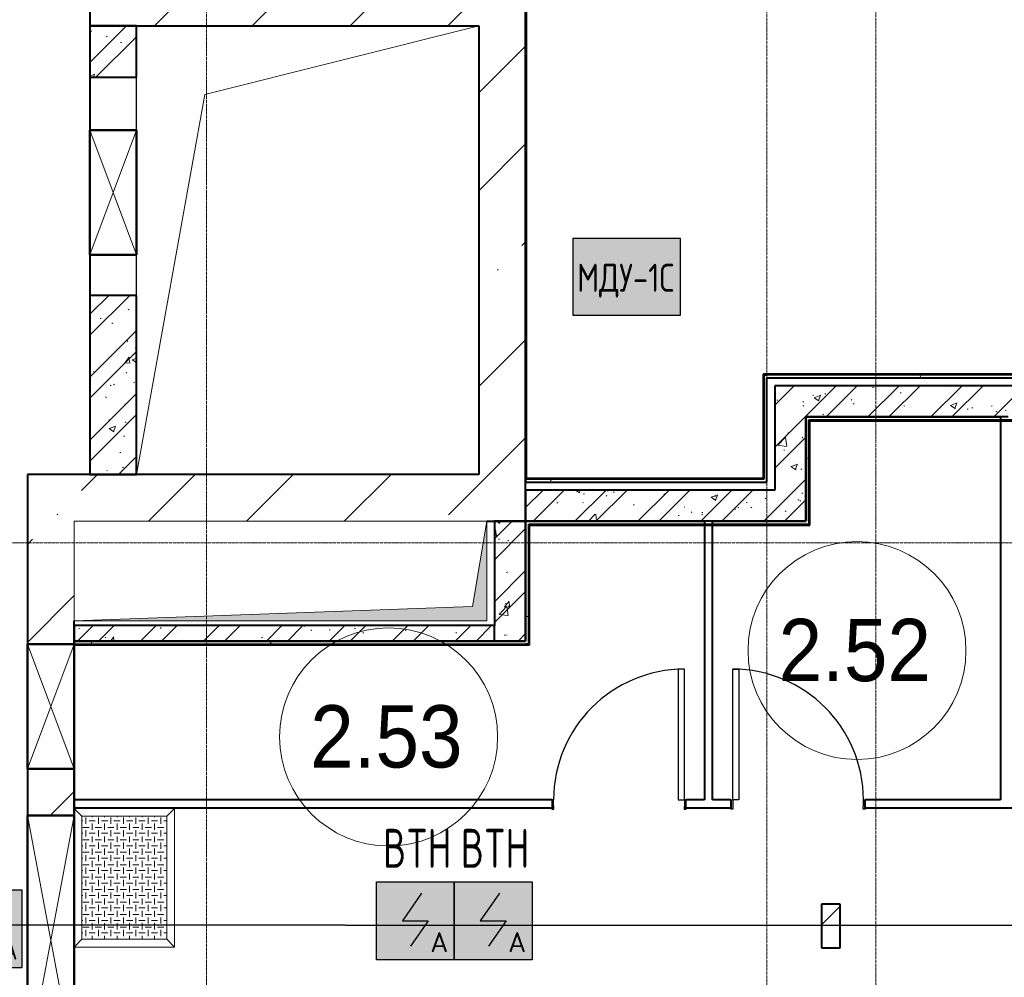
# Model space of a CAD drawing. Header units: millimetres. Extents: x -135639 to 224623, y -383017 to -59102.
# Tile 173 of 256: x 72994 to 79319, y -293705 to -287556. Entities that reach past the tile are written whole.
import ezdxf
from ezdxf.enums import TextEntityAlignment as Align

# ---------------------------------------------------------------- set-up
doc = ezdxf.new("R2010")
doc.units = ezdxf.units.MM
for name, pattern in [('CONTINOUS', [0]), ('Линия сетки', [25, 20, -2.5, 0, -2.5]), ('Невидимые', [5, 3, -2]), ('Штрих_3_1_5_', [4.5, 3, -1.5]), ('Штриховая_ш3 п1_5', [4.5, 3, -1.5])]:
    doc.linetypes.add(name, pattern=pattern)
for name, color, linetype, lineweight in [('A-000-M_MASS', 7, 'Continuous', 18), ('A-000-MH_MASS', 7, 'Невидимые', 18), ('A-010-A_ROOM', 7, 'Continuous', 20), ('A-200-M_WALL', 7, 'Continuous', 18), ('A-200-M_WALL_EXT', 7, 'Continuous', 18), ('A-200-M_WALL_INT', 7, 'Continuous', 18), ('A-200-M_WALL_PAT', 7, 'Continuous', 40), ('A-314-M_WINDOW', 7, 'Continuous', 18), ('A-325-M_DOOR', 7, 'Continuous', 18), ('A-325-M_DOOR__FRAME', 7, 'Continuous', 30), ('A-325-M_DOOR_PANEL', 7, 'Continuous', 30), ('M-567-M_MECH_EQP', 7, 'Continuous', 18), ('S-280-M_STRUCT_FRAME', 7, 'Continuous', 18), ('Z-030-M_GRID', 7, 'Continuous', 9), ('Z-060-M_DETAIL', 7, 'Continuous', 18), ('Арматура воздуховодов', 7, 'Continuous', 18), ('ОС', 5, 'Continuous', 25), ('ПС', 7, 'Continuous', 40), ('СС-011-ПОЖ-СИГНАЛИЗАЦИЯ', 1, 'Continuous', 30)]:
    doc.layers.add(name, color=color, linetype=linetype, lineweight=lineweight)
doc.layers.add('A-010-M_ROOM_SEPARATION', color=4, linetype='Штриховая_ш3 п1_5', lineweight=40, true_color=0x00ffff)
doc.layers.add('ССПС', color=5, linetype='Continuous')
doc.styles.add('1111', font='isocpeur.ttf')
doc.styles.add('Arial_2', font='arial.ttf', dxfattribs={"width": 0.9, "height": 400})
pattern_1 = [(50, (0, 0), (437.2423, -38.2536), [45.72, -502.92]), (355, (0, 0), (-84.5828, 458.5367), [36.576, -402.336]), (100.451, (36.44, -3.2), (352.662, 420.2802), [38.856, -427.416]), (46.184, (0, 121.9), (650.59, -100.9033), [68.58, -754.38]), (96.636, (54.2, 113.5), (569.766, 593.8263), [58.284, -641.125]), (351.184, (0, 121.9), (569.7716, 593.8214), [54.864, -603.504]), (21, (60.96, 91.44), (363.875, -245.4366), [45.72, -502.92]), (326, (60.96, 91.44), (148.3253, 442.0518), [36.576, -402.336]), (71.451, (91.3, 71), (512.201, 196.6115), [38.856, -427.416]), (37.5, (0, 0), (7.41278, 202.9318), [6.706, -390.754, 6.706, -401.726, -403.86]), (37.5, (0, 0), (7.41278, 202.9318), [-805.891, 6.706, -397.154]), (7.5, (0, 0), (160.36715, 240.43305), [6.706, -226.162, 6.706, -381.61, -153.924]), (7.5, (0, 0), (160.36715, 240.43305), [-621.182, 6.706, -147.218]), (327.5, (-135.94, 0), (325.41783, -13.7491), [6.706, -145.694, 6.706, -468.782, -630.936]), (327.5, (-135.94, 0), (325.41783, -13.7491), [-627.888, 6.706, -624.23]), (317.5, (-196.9, 0), (355.51, 61.0244), [6.706, -191.414, 6.706, -309.067, -448.056]), (317.5, (-196.9, 0), (355.51, 61.0244), [-513.893, 6.706, -441.35])]
pattern_2 = [(45, (0, 0), (-202.05576, 202.05576), []), (45, (134.7, 0), (-202.05576, 202.05576), [])]
pattern_3 = [(0, (0, 0), (812.8, 203.2), [67.056, -542.544, 67.056, -542.544, -3251.2]), (0, (0, 0), (812.8, 203.2), [-1219.2, 67.056, -1152.144, 67.056, -542.544, -1422.4]), (0, (0, 0), (812.8, 203.2), [-3048, 67.056, -339.344, 67.056, -948.944]), (120, (304.8, 101.6), (-582.37636, 602.30545), [67.056, -542.544, 67.056, -542.544, -3251.2]), (120, (304.8, 101.6), (-582.37636, 602.30545), [-1219.2, 67.056, -1152.144, 67.056, -542.544, -1422.4]), (120, (304.8, 101.6), (-582.37636, 602.30545), [-3048, 67.056, -339.344, 67.056, -948.944]), (240, (406.4, 508), (-230.42364, -805.50545), [67.056, -542.544, 67.056, -542.544, -3251.2]), (240, (406.4, 508), (-230.42364, -805.50545), [-1219.2, 67.056, -1152.144, 67.056, -542.544, -1422.4]), (240, (406.4, 508), (-230.42364, -805.50545), [-3048, 67.056, -339.344, 67.056, -948.944])]
pattern_4 = [(45, (0, 0), (-628.618, 628.618), []), (45, (628.6, 0), (-628.618, 628.618), [1111.25, -222.25, 6.706, -215.544])]

# ---------------------------------------------------------------- blocks, each defined once
blk = doc.blocks.new('101_Дверь_Однопольная - _ПЧ_800х2000_ПХА_Л-4230459-B2_-11_400_')
at = {"layer": 'A-325-M_DOOR', "color": 253, "lineweight": 30, "true_color": 0xaaaaaa}
for p, q in [((-430, 25), (-431, 25)), ((-431, 25), (-431, -35)), ((-430, -35), (-430, 25)), ((431, 25), (430, 25)), ((430, 25), (430, -35)), ((431, -35), (431, 25)), ((-431, -35), (-430, -35)), ((430, -35), (431, -35))]:
    blk.add_line(p, q, dxfattribs=at)
at = {"layer": 'A-325-M_DOOR__FRAME', "color": 253, "true_color": 0xaaaaaa}
for p, q in [((-420, 25), (-430, 25)), ((-430, 25), (-430, -35)), ((-420, -15), (-420, 25)), ((430, 25), (420, 25)), ((420, 25), (420, -15)), ((430, -35), (430, 25)), ((-430, -35), (-419, -35)), ((-419, -15), (-420, -15)), ((-419, -35), (-419, -15)), ((420, -15), (419, -15)), ((419, -15), (419, -35)), ((419, -35), (430, -35))]:
    blk.add_line(p, q, dxfattribs=at)
at = {"layer": 'A-325-M_DOOR_PANEL', "color": 253, "true_color": 0xaaaaaa}
for p, q in [((420, 865), (380, 865)), ((380, 865), (380, 25)), ((420, 25), (420, 865)), ((380, 25), (420, 25))]:
    blk.add_line(p, q, dxfattribs=at)
blk.add_arc((420, 25), 840, 90, 180, dxfattribs=at)
blk = doc.blocks.new('101_Дверь_Однопольная - _ПЧ_800х2000_ПХА_Пр-4228279-B2_-11_400_')
at = {"layer": 'A-325-M_DOOR', "color": 253, "lineweight": 30, "true_color": 0xaaaaaa}
for p, q in [((-431, 25), (-430, 25)), ((-431, -35), (-431, 25)), ((-430, 25), (-430, -35)), ((430, -35), (430, 25)), ((430, 25), (431, 25)), ((431, 25), (431, -35)), ((-430, -35), (-431, -35)), ((431, -35), (430, -35))]:
    blk.add_line(p, q, dxfattribs=at)
at = {"layer": 'A-325-M_DOOR__FRAME', "color": 253, "true_color": 0xaaaaaa}
for p, q in [((-430, 25), (-420, 25)), ((-430, -35), (-430, 25)), ((-420, 25), (-420, -15)), ((420, 25), (430, 25)), ((420, -15), (420, 25)), ((430, 25), (430, -35)), ((-419, -35), (-430, -35)), ((-420, -15), (-419, -15)), ((-419, -15), (-419, -35)), ((419, -15), (420, -15)), ((419, -35), (419, -15)), ((430, -35), (419, -35))]:
    blk.add_line(p, q, dxfattribs=at)
at = {"layer": 'A-325-M_DOOR_PANEL', "color": 253, "true_color": 0xaaaaaa}
for p, q in [((-420, 865), (-380, 865)), ((-420, 25), (-420, 865)), ((-380, 865), (-380, 25)), ((-380, 25), (-420, 25))]:
    blk.add_line(p, q, dxfattribs=at)
blk.add_arc((-420, 25), 840, 0, 90, dxfattribs=at)
blk = doc.blocks.new('A_MEQ_OpeningShaft-Rectangular - ОВ-2726956-B2_-11_400_')
at = {"layer": 'Z-060-M_DETAIL', "true_color": 0xe2e2e2}
blk.add_hatch(color=254, dxfattribs=at).paths.add_polyline_path([(0, 0), (0, -640), (91.4, -91.4), (2650, 0), (2023.2, 0)])
at = {"layer": 'A-000-MH_MASS', "color": 253, "linetype": 'Continuous', "true_color": 0xaaaaaa}
for p, q in [((2650, 0), (0, 0)), ((0, 0), (0, -640)), ((2650, -640), (2650, 0)), ((0, -640), (2650, -640))]:
    blk.add_line(p, q, dxfattribs=at)
at = {"layer": 'Z-060-M_DETAIL', "color": 253, "true_color": 0xaaaaaa}
for p, q in [((2650, 0), (91.4, -91.4)), ((2650, -640), (2650, 0)), ((2650, 0), (0, 0)), ((0, 0), (0, -640)), ((91.4, -91.4), (2650, 0)), ((2650, 0), (2650, -640)), ((91.4, -91.4), (0, -640)), ((0, -640), (91.4, -91.4)), ((0, -640), (2650, -640)), ((0, -640), (2650, -640))]:
    blk.add_line(p, q, dxfattribs=at)
blk = doc.blocks.new('105_Приямок_C крышкой - 600х800-V71-B2_-11_400_')
at = {"layer": 'S-280-M_STRUCT_FRAME', "lineweight": 9, "true_color": 0xd2d2d2}
h = blk.add_hatch(dxfattribs=at)
h.set_pattern_fill('FP_3', color=254, style=0, pattern_type=2)
h.set_pattern_definition([(180, (-42.23, -380), (5e-14, 400), [40, -360]), (180, (-122.23, -380), (5e-14, 400), [40, -360]), (180, (-202.23, -380), (5e-14, 400), [40, -360]), (180, (-282.23, -380), (5e-14, 400), [40, -360]), (180, (-362.23, -380), (5e-14, 400), [37.77, -362.23]), (270, (-100, -360), (400, 2e-14), [40, -360]), (270, (-180, -360), (400, 2e-14), [40, -360]), (270, (-260, -360), (400, 2e-14), [40, -360]), (270, (-340, -360), (400, 2e-14), [40, -360]), (270, (-20, -360), (400, 2e-14), [40, -360]), (180, (0, -340), (5e-14, 400), [40, -360]), (180, (-80, -340), (5e-14, 400), [40, -360]), (180, (-160, -340), (5e-14, 400), [40, -360]), (180, (-240, -340), (5e-14, 400), [40, -360]), (180, (-320, -340), (5e-14, 400), [40, -360]), (270, (-57.77, -320), (400, 2e-14), [40, -360]), (270, (-137.77, -320), (400, 2e-14), [40, -360]), (270, (-217.77, -320), (400, 2e-14), [40, -360]), (270, (-297.77, -320), (400, 2e-14), [40, -360]), (270, (-377.77, -320), (400, 2e-14), [40, -360]), (180, (-42.23, -300), (5e-14, 400), [40, -360]), (180, (-122.23, -300), (5e-14, 400), [40, -360]), (180, (-202.23, -300), (5e-14, 400), [40, -360]), (180, (-282.23, -300), (5e-14, 400), [40, -360]), (180, (-362.23, -300), (5e-14, 400), [37.77, -362.23]), (270, (-100, -280), (400, 2e-14), [40, -360]), (270, (-180, -280), (400, 2e-14), [40, -360]), (270, (-260, -280), (400, 2e-14), [40, -360]), (270, (-340, -280), (400, 2e-14), [40, -360]), (270, (-20, -280), (400, 2e-14), [40, -360]), (180, (0, -260), (5e-14, 400), [40, -360]), (180, (-80, -260), (5e-14, 400), [40, -360]), (180, (-160, -260), (5e-14, 400), [40, -360]), (180, (-240, -260), (5e-14, 400), [40, -360]), (180, (-320, -260), (5e-14, 400), [40, -360]), (270, (-57.77, -240), (400, 2e-14), [40, -360]), (270, (-137.77, -240), (400, 2e-14), [40, -360]), (270, (-217.77, -240), (400, 2e-14), [40, -360]), (270, (-297.77, -240), (400, 2e-14), [40, -360]), (270, (-377.77, -240), (400, 2e-14), [40, -360]), (180, (-42.23, -220), (5e-14, 400), [40, -360]), (180, (-122.23, -220), (5e-14, 400), [40, -360]), (180, (-202.23, -220), (5e-14, 400), [40, -360]), (180, (-282.23, -220), (5e-14, 400), [40, -360]), (180, (-362.23, -220), (5e-14, 400), [37.77, -362.23]), (270, (-100, -200), (400, 2e-14), [40, -360]), (270, (-180, -200), (400, 2e-14), [40, -360]), (270, (-260, -200), (400, 2e-14), [40, -360]), (270, (-340, -200), (400, 2e-14), [40, -360]), (270, (-20, -200), (400, 2e-14), [40, -360]), (180, (0, -180), (5e-14, 400), [40, -360]), (180, (-80, -180), (5e-14, 400), [40, -360]), (180, (-160, -180), (5e-14, 400), [40, -360]), (180, (-240, -180), (5e-14, 400), [40, -360]), (180, (-320, -180), (5e-14, 400), [40, -360]), (270, (-57.77, -160), (400, 2e-14), [40, -360]), (270, (-137.77, -160), (400, 2e-14), [40, -360]), (270, (-217.77, -160), (400, 2e-14), [40, -360]), (270, (-297.77, -160), (400, 2e-14), [40, -360]), (270, (-377.77, -160), (400, 2e-14), [40, -360]), (180, (-42.23, -140), (5e-14, 400), [40, -360]), (180, (-122.23, -140), (5e-14, 400), [40, -360]), (180, (-202.23, -140), (5e-14, 400), [40, -360]), (180, (-282.23, -140), (5e-14, 400), [40, -360]), (180, (-362.23, -140), (5e-14, 400), [37.77, -362.23]), (270, (-100, -120), (400, 2e-14), [40, -360]), (270, (-180, -120), (400, 2e-14), [40, -360]), (270, (-260, -120), (400, 2e-14), [40, -360]), (270, (-340, -120), (400, 2e-14), [40, -360]), (270, (-20, -120), (400, 2e-14), [40, -360]), (180, (0, -100), (5e-14, 400), [40, -360]), (180, (-80, -100), (5e-14, 400), [40, -360]), (180, (-160, -100), (5e-14, 400), [40, -360]), (180, (-240, -100), (5e-14, 400), [40, -360]), (180, (-320, -100), (5e-14, 400), [40, -360]), (270, (-57.77, -80), (400, 2e-14), [40, -360]), (270, (-137.77, -80), (400, 2e-14), [40, -360]), (270, (-217.77, -80), (400, 2e-14), [40, -360]), (270, (-297.77, -80), (400, 2e-14), [40, -360]), (270, (-377.77, -80), (400, 2e-14), [40, -360]), (180, (-42.23, -60), (5e-14, 400), [40, -360]), (180, (-122.23, -60), (5e-14, 400), [40, -360]), (180, (-202.23, -60), (5e-14, 400), [40, -360]), (180, (-282.23, -60), (5e-14, 400), [40, -360]), (180, (-362.23, -60), (5e-14, 400), [37.77, -362.23]), (270, (-100, -40), (400, 2e-14), [40, -360]), (270, (-180, -40), (400, 2e-14), [40, -360]), (270, (-260, -40), (400, 2e-14), [40, -360]), (270, (-340, -40), (400, 2e-14), [40, -360]), (270, (-20, -40), (400, 2e-14), [40, -360]), (180, (0, -20), (5e-14, 400), [40, -360]), (180, (-80, -20), (5e-14, 400), [40, -360]), (180, (-160, -20), (5e-14, 400), [40, -360]), (180, (-240, -20), (5e-14, 400), [40, -360]), (180, (-320, -20), (5e-14, 400), [40, -360]), (270, (-57.77, 0), (400, 2e-14), [40, -360]), (270, (-137.77, 0), (400, 2e-14), [40, -360]), (270, (-217.77, 0), (400, 2e-14), [40, -360]), (270, (-297.77, 0), (400, 2e-14), [40, -360]), (270, (-377.77, 0), (400, 2e-14), [40, -360])])
h.paths.add_polyline_path([(395, -272.5), (395, 272.5), (-395, 272.5), (-395, -272.5)])
at = {"layer": 'A-314-M_WINDOW', "color": 253, "true_color": 0xaaaaaa}
for p, q in [((-445, -322.5), (-445, 322.5)), ((-445, 322.5), (445, 322.5)), ((445, 322.5), (445, -322.5)), ((395, 272.5), (-395, 272.5)), ((-395, 272.5), (-395, -272.5)), ((395, 272.5), (395, -272.5)), ((-395, -272.5), (395, -272.5))]:
    blk.add_line(p, q, dxfattribs=at)
at = {"layer": 'S-280-M_STRUCT_FRAME', "color": 253, "true_color": 0xaaaaaa}
for p, q in [((-395, 272.5), (-445, 322.5)), ((395, 272.5), (445, 322.5)), ((-395, -272.5), (-445, -322.5)), ((395, -272.5), (445, -322.5))]:
    blk.add_line(p, q, dxfattribs=at)
at = {"layer": 'S-280-M_STRUCT_FRAME', "color": 253, "lineweight": 9, "true_color": 0xaaaaaa}
for p, q in [((395, 272.5), (-395, 272.5)), ((-395, 272.5), (-395, -272.5)), ((395, -272.5), (395, 272.5)), ((-395, -272.5), (395, -272.5))]:
    blk.add_line(p, q, dxfattribs=at)
blk = doc.blocks.new('135_SLK_GD_AR_rvt-1-B2_-11_400_')
at = {"layer": 'A-200-M_WALL_PAT', "lineweight": 9, "true_color": 0xaaaaaa}
h = blk.add_hatch(dxfattribs=at)
h.set_pattern_fill('FP_1', color=253, style=0, pattern_type=2)
h.set_pattern_definition(pattern_1)
h.paths.add_polyline_path([(82300, 73790), (82300, 74120), (82000, 74120), (82000, 73790)])
h = blk.add_hatch(dxfattribs=at)
h.set_pattern_fill('FP_2', color=253, style=0, pattern_type=2)
h.set_pattern_definition(pattern_2)
h.paths.add_polyline_path([(82300, 73790), (82300, 74120), (82000, 74120), (82000, 73790)])
h = blk.add_hatch(dxfattribs=at)
h.set_pattern_fill('FP_1', color=253, style=0, pattern_type=2)
h.set_pattern_definition(pattern_1)
h.paths.add_polyline_path([(82300, 71240), (82300, 72390), (82000, 72390), (82000, 71240)])
h = blk.add_hatch(dxfattribs=at)
h.set_pattern_fill('FP_2', color=253, style=0, pattern_type=2)
h.set_pattern_definition(pattern_2)
h.paths.add_polyline_path([(82300, 71240), (82300, 72390), (82000, 72390), (82000, 71240)])
h = blk.add_hatch(dxfattribs=at)
h.set_pattern_fill('FP_4', color=253, style=0, pattern_type=2)
h.set_pattern_definition(pattern_3)
h.paths.add_polyline_path([(93619.1, 71860), (94035, 71860), (94035, 71880), (86350, 71880), (86350, 71860), (90846, 71860)])
h.paths.add_polyline_path([(94150, 71860), (94150, 71880), (94075, 71880), (94075, 71860)])
h = blk.add_hatch(dxfattribs=at)
h.set_pattern_fill('FP_1', color=253, style=0, pattern_type=2)
h.set_pattern_definition(pattern_1)
h.paths.add_polyline_path([(92950, 71610), (92950, 71810), (86400, 71810), (86400, 71610), (92900, 71610)])
h = blk.add_hatch(dxfattribs=at)
h.set_pattern_fill('FP_2', color=253, style=0, pattern_type=2)
h.set_pattern_definition(pattern_2)
h.paths.add_polyline_path([(92950, 71610), (92950, 71810), (86400, 71810), (86400, 71610), (92900, 71610)])
h = blk.add_hatch(dxfattribs=at)
h.set_pattern_fill('FP_1', color=253, style=0, pattern_type=2)
h.set_pattern_definition(pattern_1)
h.paths.add_polyline_path([(86600, 70940), (86600, 71610), (86400, 71610), (86400, 70940)])
h = blk.add_hatch(dxfattribs=at)
h.set_pattern_fill('FP_2', color=253, style=0, pattern_type=2)
h.set_pattern_definition(pattern_2)
h.paths.add_polyline_path([(86600, 70940), (86600, 71610), (86400, 71610), (86400, 70940)])
h = blk.add_hatch(dxfattribs=at)
h.set_pattern_fill('FP_4', color=253, style=0, pattern_type=2)
h.set_pattern_definition(pattern_3)
h.paths.add_polyline_path([(90846, 71590), (92950, 71590), (92950, 71610), (86600, 71610), (86600, 71590), (88073, 71590)])
h = blk.add_hatch(dxfattribs=at)
h.set_pattern_fill('FP_4', color=253, style=0, pattern_type=2)
h.set_pattern_definition(pattern_3)
h.paths.add_polyline_path([(86620, 70940), (86620, 71590), (86600, 71590), (86600, 70940)])
h = blk.add_hatch(dxfattribs=at)
h.set_pattern_fill('FP_4', color=253, style=0, pattern_type=2)
h.set_pattern_definition(pattern_3)
h.paths.add_polyline_path([(86350, 71190), (86350, 71210), (84800, 71210), (84800, 71190), (85993.2, 71190)])
h = blk.add_hatch(dxfattribs=at)
h.set_pattern_fill('FP_1', color=253, style=0, pattern_type=2)
h.set_pattern_definition(pattern_1)
h.paths.add_polyline_path([(86000, 70940), (86400, 70940), (86400, 71140), (84800, 71140), (84800, 70940), (85993.2, 70940)])
h = blk.add_hatch(dxfattribs=at)
h.set_pattern_fill('FP_2', color=253, style=0, pattern_type=2)
h.set_pattern_definition(pattern_2)
h.paths.add_polyline_path([(86000, 70940), (86400, 70940), (86400, 71140), (84800, 71140), (84800, 70940), (85993.2, 70940)])
h = blk.add_hatch(dxfattribs=at)
h.set_pattern_fill('FP_1', color=253, style=0, pattern_type=2)
h.set_pattern_definition(pattern_1)
h.paths.add_polyline_path([(84800, 70170), (84800, 70940), (84600, 70940), (84600, 70170)])
h = blk.add_hatch(dxfattribs=at)
h.set_pattern_fill('FP_2', color=253, style=0, pattern_type=2)
h.set_pattern_definition(pattern_2)
h.paths.add_polyline_path([(84800, 70170), (84800, 70940), (84600, 70940), (84600, 70170)])
h = blk.add_hatch(dxfattribs=at)
h.set_pattern_fill('FP_4', color=253, style=0, pattern_type=2)
h.set_pattern_definition(pattern_3)
h.paths.add_polyline_path([(86620, 70920), (86620, 70940), (84800, 70940), (84800, 70920), (85993.2, 70920)])
h = blk.add_hatch(dxfattribs=at)
h.set_pattern_fill('FP_4', color=253, style=0, pattern_type=2)
h.set_pattern_definition(pattern_3)
h.paths.add_polyline_path([(84800, 70150), (84820, 70150), (84820, 70920), (84800, 70920), (84800, 70170)])
h = blk.add_hatch(dxfattribs=at)
h.set_pattern_fill('FP_1', color=253, style=0, pattern_type=2)
h.set_pattern_definition(pattern_1)
h.paths.add_polyline_path([(84600, 70170), (84600, 70270), (81900, 70270), (81900, 70170), (82526.8, 70170)])
h = blk.add_hatch(dxfattribs=at)
h.set_pattern_fill('FP_2', color=253, style=0, pattern_type=2)
h.set_pattern_definition(pattern_2)
h.paths.add_polyline_path([(84600, 70170), (84600, 70270), (81900, 70270), (81900, 70170), (82526.8, 70170)])
h = blk.add_hatch(dxfattribs=at)
h.set_pattern_fill('FP_4', color=253, style=0, pattern_type=2)
h.set_pattern_definition(pattern_3)
h.paths.add_polyline_path([(84800, 70150), (84800, 70170), (81900, 70170), (81900, 70150), (82526.8, 70150)])
at = {"layer": 'A-010-M_ROOM_SEPARATION', "color": 131, "linetype": 'Штрих_3_1_5_', "true_color": 0xaaffff}
for p, q in [((82000, 73790), (82000, 73450)), ((82000, 72650), (82000, 72390))]:
    blk.add_line(p, q, dxfattribs=at)
at = {"layer": 'A-200-M_WALL', "color": 253, "lineweight": 40, "true_color": 0xaaaaaa}
for p, q in [((86330, 71880), (86330, 71215)), ((86330, 71880), (86350, 71880)), ((94035, 71880), (86350, 71880)), ((86600, 71610), (87850, 71610)), ((87850, 71610), (86600, 71610)), ((87900, 71610), (87850, 71610)), ((86620, 71590), (92950, 71590)), ((86620, 71585), (86620, 71590)), ((86620, 70940), (86620, 71585)), ((84805, 71210), (84800, 71210)), ((86330, 71210), (84805, 71210)), ((86330, 71215), (86330, 71210)), ((84820, 70920), (86620, 70920)), ((84820, 70915), (84820, 70920)), ((84820, 70150), (84820, 70915)), ((86000, 70940), (85950, 70940)), ((86620, 70940), (86620, 70920)), ((84600, 70170), (84600, 70270)), ((81900, 70150), (84800, 70150)), ((84820, 70150), (84800, 70150))]:
    blk.add_line(p, q, dxfattribs=at)
at = {"layer": 'A-200-M_WALL_INT', "color": 253, "lineweight": 40, "true_color": 0xaaaaaa}
for p, q in [((84800, 74220), (84800, 71210)), ((84805, 71215), (84805, 74220)), ((82000, 74120), (82000, 73790)), ((82300, 74120), (82000, 74120)), ((82300, 73790), (82300, 74120)), ((82000, 73790), (82300, 73790)), ((82000, 72390), (82000, 71240)), ((82300, 72390), (82000, 72390)), ((82300, 71240), (82300, 72390)), ((86330, 71885), (86325, 71885)), ((86325, 71885), (86325, 71215)), ((86350, 71885), (86330, 71885)), ((94035, 71885), (86350, 71885)), ((86350, 71215), (86350, 71860)), ((86350, 71860), (94035, 71860)), ((92950, 71810), (86400, 71810)), ((86400, 71810), (86400, 71610)), ((86400, 71610), (86400, 71140)), ((86600, 70940), (86600, 71610)), ((86600, 71610), (86600, 71590)), ((87850, 71610), (87850, 69150)), ((86600, 71590), (86600, 71585)), ((86600, 71585), (86600, 70940)), ((86625, 71585), (92950, 71585)), ((86625, 70940), (86625, 71585)), ((82000, 71240), (82300, 71240)), ((84800, 71210), (84800, 71190)), ((84800, 71190), (84805, 71190)), ((86325, 71215), (84805, 71215)), ((84805, 71190), (86350, 71190)), ((86350, 71210), (86350, 71215)), ((86350, 71190), (86350, 71210)), ((86400, 71140), (84800, 71140)), ((84800, 71140), (84800, 70940)), ((84600, 70940), (84600, 70270)), ((84800, 70940), (84600, 70940)), ((84800, 70940), (85950, 70940)), ((84800, 70170), (84800, 70940)), ((86600, 70940), (84800, 70940)), ((84800, 70940), (84800, 70920)), ((84800, 70920), (84800, 70915)), ((84800, 70915), (84800, 70170)), ((84825, 70915), (86625, 70915)), ((84825, 70145), (84825, 70915)), ((85950, 70940), (85950, 69150)), ((86000, 70940), (86400, 70940)), ((86000, 69150), (86000, 70940)), ((86400, 70940), (86600, 70940)), ((86625, 70920), (86625, 70940)), ((86625, 70915), (86625, 70920)), ((84600, 70270), (81900, 70270)), ((81900, 70270), (81900, 70170)), ((81900, 70170), (84600, 70170)), ((84800, 70170), (81900, 70170)), ((81900, 70170), (81900, 70150)), ((81900, 70145), (84800, 70145)), ((81902, 70145), (81900, 70145)), ((81902, 67080), (81902, 70145)), ((84600, 70170), (84800, 70170)), ((84800, 70145), (84820, 70145)), ((84820, 70145), (84825, 70145)), ((81900, 69350), (81900, 69050)), ((84969, 69150), (81900, 69150)), ((81900, 69150), (81900, 69100)), ((85950, 69150), (85831, 69150)), ((86119, 69150), (86000, 69150)), ((87850, 69150), (86981, 69150)), ((81900, 69100), (84969, 69100)), ((85831, 69100), (86119, 69100)), ((86981, 69100), (88019, 69100))]:
    blk.add_line(p, q, dxfattribs=at)
at = {"layer": 'A-314-M_WINDOW', "color": 253, "lineweight": 18, "true_color": 0xaaaaaa, "rotation": 270.000000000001}
blk.add_blockref('105_Приямок_C крышкой - 600х800-V71-B2_-11_400_', (82222.5, 68650), dxfattribs=at)
at = {"layer": 'A-325-M_DOOR', "color": 253, "lineweight": 18, "true_color": 0xaaaaaa}
for name, p in [('101_Дверь_Однопольная - _ПЧ_800х2000_ПХА_Л-4230459-B2_-11_400_', (85400, 69125)), ('101_Дверь_Однопольная - _ПЧ_800х2000_ПХА_Пр-4228279-B2_-11_400_', (86550, 69125))]:
    blk.add_blockref(name, p, dxfattribs=at)
at = {"layer": 'M-567-M_MECH_EQP', "color": 253, "lineweight": 18, "true_color": 0xaaaaaa, "rotation": 180}
blk.add_blockref('A_MEQ_OpeningShaft-Rectangular - ОВ-2726956-B2_-11_400_', (84550, 70300), dxfattribs=at)
blk = doc.blocks.new('135_SLK_K3_AR_rvt-1-B2_-11_400_')
at = {"layer": 'A-200-M_WALL_PAT', "lineweight": 9, "true_color": 0xaaaaaa}
h = blk.add_hatch(dxfattribs=at)
h.set_pattern_fill('FP_2', color=253, style=0, pattern_type=2)
h.set_pattern_definition(pattern_2)
h.paths.add_polyline_path([(86820, 68200), (86820, 68480), (86700, 68480), (86700, 68200)])
at = {"layer": 'A-200-M_WALL_INT', "color": 253, "lineweight": 40, "true_color": 0xaaaaaa}
for p, q in [((86820, 68480), (86700, 68480)), ((86700, 68480), (86700, 68200)), ((86820, 68200), (86820, 68480)), ((86700, 68200), (86820, 68200))]:
    blk.add_line(p, q, dxfattribs=at)
blk = doc.blocks.new('ADSK_ОбобщеннаяМодель_ОтверстиеПрямоугольное_вПерекрытии - ADSK_ОтверстиеПрямоугольное_вПерекрытии-858236-B2_-11_400_')
at = {"layer": 'A-000-M_MASS', "color": 253, "true_color": 0xaaaaaa}
for p, q in [((-660, 1000), (1100, 1440)), ((-1100, -1440), (-660, 1000))]:
    blk.add_line(p, q, dxfattribs=at)
at = {"layer": 'A-000-M_MASS', "color": 253, "lineweight": 30, "true_color": 0xaaaaaa}
for p, q in [((-1100, 770), (-1100, 1110)), ((-1100, -290), (-1100, -30))]:
    blk.add_line(p, q, dxfattribs=at)
blk = doc.blocks.new('231_Отверстие прямоуг _Окно_Стена_ - Отверстие-2220486-B2_-11_400_')
at = {"layer": 'A-314-M_WINDOW', "color": 253, "lineweight": 50, "true_color": 0xaaaaaa}
for p, q in [((-275, -150), (-275, 150)), ((-275, 150), (525, 150)), ((525, 150), (525, -150)), ((525, -150), (-275, -150))]:
    blk.add_line(p, q, dxfattribs=at)
at = {"layer": 'Z-060-M_DETAIL', "color": 253, "true_color": 0xaaaaaa}
for p, q in [((-275, 150), (-275, -150)), ((525, 150), (-275, 150)), ((525, 150), (-275, -150)), ((-275, 150), (525, -150)), ((525, 150), (525, -150)), ((-275, -150), (525, -150))]:
    blk.add_line(p, q, dxfattribs=at)
blk = doc.blocks.new('231_Отверстие прямоуг _Окно_Стена_ - Отверстие-2249966-B2_-11_400_')
at = {"layer": 'A-314-M_WINDOW', "color": 253, "lineweight": 50, "true_color": 0xaaaaaa}
for p, q in [((-275, -150), (-275, 150)), ((-275, 150), (525, 150)), ((525, 150), (525, -150)), ((525, -150), (-275, -150))]:
    blk.add_line(p, q, dxfattribs=at)
at = {"layer": 'Z-060-M_DETAIL', "color": 253, "true_color": 0xaaaaaa}
for p, q in [((-275, 150), (-275, -150)), ((525, 150), (-275, 150)), ((525, 150), (-275, -150)), ((-275, 150), (525, -150)), ((525, 150), (525, -150)), ((-275, -150), (525, -150))]:
    blk.add_line(p, q, dxfattribs=at)
blk = doc.blocks.new('231_Отверстие прямоуг _Окно_Стена_ - Отверстие-2249968-B2_-11_400_')
at = {"layer": 'A-314-M_WINDOW', "color": 253, "lineweight": 50, "true_color": 0xaaaaaa}
for p, q in [((-675, -150), (-675, 150)), ((-675, 150), (925, 150)), ((925, 150), (925, -150)), ((925, -150), (-675, -150))]:
    blk.add_line(p, q, dxfattribs=at)
at = {"layer": 'Z-060-M_DETAIL', "color": 253, "true_color": 0xaaaaaa}
for p, q in [((-675, 150), (-675, -150)), ((925, 150), (-675, 150)), ((925, 150), (-675, -150)), ((-675, 150), (925, -150)), ((925, 150), (925, -150)), ((-675, -150), (925, -150))]:
    blk.add_line(p, q, dxfattribs=at)
blk = doc.blocks.new('135_SLK_K1-2-3_KR_rvt-1-B2_-11_400_')
at = {"layer": 'A-200-M_WALL_PAT', "lineweight": 9, "true_color": 0xaaaaaa}
h = blk.add_hatch(dxfattribs=at)
h.set_pattern_fill('FP_5', color=253, style=0, pattern_type=2)
h.set_pattern_definition(pattern_4)
h.paths.add_polyline_path([(84500, 71240), (84800, 71240), (84800, 77200), (84500, 77200), (84500, 72196)])
h = blk.add_hatch(dxfattribs=at)
h.set_pattern_fill('FP_5', color=253, style=0, pattern_type=2)
h.set_pattern_definition(pattern_4)
h.paths.add_polyline_path([(84500, 74120), (84500, 74320), (82300, 74320), (82300, 74120), (82526.8, 74120)])
h = blk.add_hatch(dxfattribs=at)
h.set_pattern_fill('FP_5', color=253, style=0, pattern_type=2)
h.set_pattern_definition(pattern_4)
h.paths.add_polyline_path([(81600, 65500), (81900, 65500), (81900, 65880), (81600, 65880)])
h.paths.add_polyline_path([(81600, 67080), (81900, 67080), (81900, 67450), (81600, 67450)])
h.paths.add_polyline_path([(81600, 69050), (81900, 69050), (81900, 69350), (81600, 69350)])
h.paths.add_polyline_path([(81600, 70150), (81900, 70150), (81900, 71240), (81600, 71240), (81600, 70300)])
h = blk.add_hatch(dxfattribs=at)
h.set_pattern_fill('FP_5', color=253, style=0, pattern_type=2)
h.set_pattern_definition(pattern_4)
h.paths.add_polyline_path([(84458.6, 70940), (84800, 70940), (84800, 71240), (81900, 71240), (81900, 70940), (82526.8, 70940)])
at = {"layer": 'A-200-M_WALL_EXT', "color": 253, "lineweight": 40, "true_color": 0xaaaaaa}
for p, q in [((84800, 71240), (84800, 77100)), ((82000, 74320), (82000, 74120)), ((82000, 74120), (82300, 74120)), ((82300, 74120), (84500, 74120)), ((84500, 74120), (84500, 71240)), ((81900, 71240), (81600, 71240)), ((81600, 71240), (81600, 70150)), ((84500, 71240), (81900, 71240)), ((84800, 70940), (84800, 71240)), ((84550, 70940), (84800, 70940)), ((81900, 70150), (81900, 70300)), ((81600, 69350), (81600, 69050)), ((81900, 69050), (81900, 69350))]:
    blk.add_line(p, q, dxfattribs=at)
at = {"layer": 'A-000-M_MASS', "color": 253, "lineweight": 18, "true_color": 0xaaaaaa}
blk.add_blockref('ADSK_ОбобщеннаяМодель_ОтверстиеПрямоугольное_вПерекрытии - ADSK_ОтверстиеПрямоугольное_вПерекрытии-858236-B2_-11_400_', (83400, 72680), dxfattribs=at)
at = {"layer": 'A-314-M_WINDOW', "color": 253, "lineweight": 18, "true_color": 0xaaaaaa}
for name, p, rotation in [('231_Отверстие прямоуг _Окно_Стена_ - Отверстие-2220486-B2_-11_400_', (82150, 72925), 90), ('231_Отверстие прямоуг _Окно_Стена_ - Отверстие-2249966-B2_-11_400_', (81750, 69625), 89.99999999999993), ('231_Отверстие прямоуг _Окно_Стена_ - Отверстие-2249968-B2_-11_400_', (81750, 68125), 89.99999999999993)]:
    blk.add_blockref(name, p, dxfattribs=dict(at, rotation=rotation))
blk = doc.blocks.new('050_Марка_Помещение - Номер-620969-B2_-11_400_')
at = {"layer": 'A-010-A_ROOM', "color": 253, "true_color": 0xaaaaaa}
blk.add_circle((0, 0), 3.5, dxfattribs=at)
blk = doc.blocks.new('-2 этаж')
at = {"layer": 'Z-030-M_GRID', "color": 253, "linetype": 'Линия сетки', "true_color": 0xaaaaaa}
for p, q in [((341842.3, -369623.3), (341842.3, -216207.4)), ((345442.3, -369623.1), (345442.3, -216207.4)), ((346142.3, -367088.3), (346142.3, -216207.4)), ((415039.6, -279127.3), (255409.8, -279127.3))]:
    blk.add_line(p, q, dxfattribs=at)
at = {"lineweight": 5}
for name in ['135_SLK_GD_AR_rvt-1-B2_-11_400_', '135_SLK_K1-2-3_KR_rvt-1-B2_-11_400_', '135_SLK_K3_AR_rvt-1-B2_-11_400_']:
    blk.add_blockref(name, (259092.3, -349927.3), dxfattribs=at)
at = {"layer": 'A-010-A_ROOM', "color": 253, "true_color": 0xaaaaaa, "xscale": 199.9999999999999, "yscale": 199.9999999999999, "zscale": 199.9999999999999}
for p in [(346021.1, -279818), (343012.1, -280372.7)]:
    blk.add_blockref('050_Марка_Помещение - Номер-620969-B2_-11_400_', p, dxfattribs=at)
at = {"layer": 'A-010-A_ROOM', "color": 253, "lineweight": 9, "true_color": 0xaaaaaa, "char_height": 400, "width": 1212.151, "attachment_point": 1, "style": 'Arial_2'}
for s, insert in [('2.52', (345517.6, -279614.6)), ('2.53', (342508.6, -280169.2))]:
    blk.add_mtext(s, dxfattribs=dict(at, insert=insert))
blk = doc.blocks.new('*U4706')
at = {"lineweight": 35, "true_color": 0xffffff}
h = blk.add_hatch(color=7, dxfattribs=at)
h.dxf.hatch_style = 1
h.paths.add_polyline_path([(0, 499.6), (0, 0), (499.6, 0), (499.6, 499.6)])
at = {"color": 1, "linetype": 'ByBlock', "lineweight": -2}
for p, q in [((289.5, 426.3), (166.9, 249.8)), ((166.9, 249.8), (332.7, 249.8)), ((332.7, 249.8), (219.3, 86.3))]:
    blk.add_line(p, q, dxfattribs=at)
at = {"color": 1, "linetype": 'ByBlock', "lineweight": -2, "ltscale": 0.1}
blk.add_lwpolyline([(0, 499.6), (499.6, 499.6), (499.6, 0), (0, 0)], close=True, dxfattribs=at)
at = {"color": 1, "linetype": 'ByBlock', "lineweight": -2, "ltscale": 1000, "style": '1111'}
blk.add_text('A', height=128.1, dxfattribs=at).set_placement((403.4, 49.2), align=Align.CENTER)
at = {"color": 0, "linetype": 'ByBlock', "lineweight": -2, "style": '1111'}
blk.add_attdef('INDEX', (-63.3, -234.7), '', height=125, dxfattribs=at)
at = {"color": 0, "linetype": 'ByBlock', "lineweight": -2, "style": '1111', "flags": 1}
for tag, p in [('NAME_DEVICE', (-64.1, -421.2)), ('NUM_POM', (-81.6, -847))]:
    blk.add_attdef(tag, p, '', height=125, dxfattribs=at)
at = {"color": 0, "linetype": 'ByBlock', "lineweight": -2, "style": '1111', "width": 0.7}
blk.add_attdef('NUM_DEVICE', (-64.1, -629.5), '', height=125, dxfattribs=at)
blk = doc.blocks.new('*U4717')
at = {"linetype": 'Continuous', "lineweight": -2, "true_color": 0xffffff}
h = blk.add_hatch(color=7, dxfattribs=at)
h.dxf.hatch_style = 1
h.paths.add_polyline_path([(499.6, 499.6), (0, 499.6), (0, 0), (499.6, 0)])
at = {"color": 1, "linetype": 'Continuous', "lineweight": -2}
blk.add_line((249.8, 249.8), (249.8, 43), dxfattribs=at)
blk.add_lwpolyline([(0, 499.6), (499.6, 499.6), (499.6, 0), (0, 0)], close=True, dxfattribs=at)
blk.add_arc((249.7, 417.1), 167.3, 186.44952, 353.58526, dxfattribs=at)
at = {"color": 1, "linetype": 'ByBlock', "lineweight": -2, "ltscale": 1000, "style": '1111'}
blk.add_text('A', height=128.1, dxfattribs=at).set_placement((416, 52.7), align=Align.CENTER)
at = {"color": 0, "linetype": 'Continuous', "lineweight": -2, "style": '1111'}
for tag, p in [('INDEX', (-63.3, -234.7)), ('NUM_DEVICE', (-64.1, -629.5))]:
    blk.add_attdef(tag, p, '', height=125, dxfattribs=at)
at = {"color": 0, "linetype": 'Continuous', "lineweight": -2, "style": '1111', "flags": 1}
for tag, p in [('NAME_DEVICE', (-64.1, -421.2)), ('NUM_POM', (-81.6, -847))]:
    blk.add_attdef(tag, p, '', height=125, dxfattribs=at)
blk = doc.blocks.new('ger')
at = {"lineweight": 40, "ltscale": 2, "true_color": 0xffffff}
h = blk.add_hatch(color=7, dxfattribs=at)
h.dxf.hatch_style = 1
h.paths.add_polyline_path([(491036.1, -67335.5), (491036.1, -66842.7), (490344.7, -66842.7), (490344.7, -67335.5)])
at = {"layer": 'ОС', "color": 1, "lineweight": 30}
blk.add_lwpolyline([(491036.1, -66842.7), (490344.7, -66842.7), (490344.7, -67335.5), (491036.1, -67335.5)], close=True, dxfattribs=at)
at = {"layer": 'ССПС', "color": 1, "lineweight": -2, "ltscale": 1000, "style": '1111', "width": 0.8}
blk.add_text('МДУ-1С', height=180, dxfattribs=at).set_placement((490370.6, -67185.8))

msp = doc.modelspace()

# ---------------------------------------------------------------- linework, layer by layer
at = {"layer": 'СС-011-ПОЖ-СИГНАЛИЗАЦИЯ', "lineweight": 30}
for points in [[(75086, -293369.2), (66386.3, -293369.2)], [(75086, -293369.2), (85238.9, -293369.2), (85238.9, -299901.3)]]:
    msp.add_lwpolyline(points, dxfattribs=at)

# ---------------------------------------------------------------- block references
at = {"color": 0}
msp.add_blockref('-2 этаж', (-267647.8, -11788.6), dxfattribs=at)
at = {"color": 7, "linetype": 'CONTINOUS', "lineweight": 30, "ltscale": 100}
msp.add_blockref('*U4717', (72508.1, -293643.8), dxfattribs=at)
at = {"layer": 'Арматура воздуховодов', "lineweight": 30}
msp.add_blockref('ger', (-413795.9, -222117.3), dxfattribs=at)
at = {"layer": 'ПС', "color": 7, "linetype": 'CONTINOUS', "lineweight": 30, "ltscale": 100}
ref = msp.add_blockref('*U4706', (75286.2, -293592.1), dxfattribs=dict(at, xscale=1.000736, yscale=1.000736, zscale=1.000736))
ref.add_attrib('NUM_DEVICE', 'BTH', dxfattribs={"layer": '0', "color": 0, "linetype": 'ByBlock', "lineweight": -2, "ltscale": 100, "height": 250.18, "style": '1111', "width": 0.7}).set_placement((75547.9, -293001.6), align=Align.CENTER)
ref = msp.add_blockref('*U4706', (75786.2, -293592.1), dxfattribs=dict(at, xscale=1.000736, yscale=1.000736, zscale=1.000736))
ref.add_attrib('NUM_DEVICE', 'BTH', dxfattribs={"layer": '0', "color": 0, "linetype": 'ByBlock', "lineweight": -2, "ltscale": 100, "height": 250.18, "style": '1111', "width": 0.7}).set_placement((76047.9, -293001.6), align=Align.CENTER)

doc.saveas('drawing.dxf')
